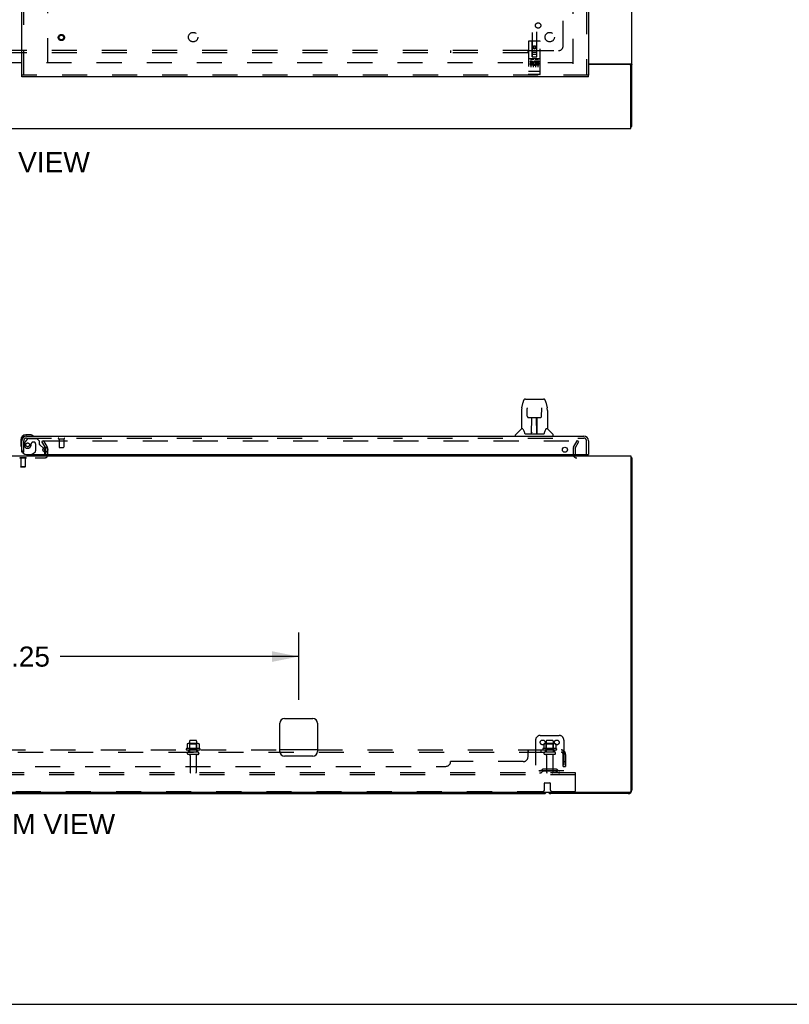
# Model space of a CAD drawing. Header units: inches. Extents: x 0 to 243, y 0 to 157.
# Tile 3 of 63: x 85 to 126, y 0 to 52. Entities that reach past the tile are written whole.
import ezdxf

# ---------------------------------------------------------------- set-up
doc = ezdxf.new("R2010")
doc.units = ezdxf.units.IN
doc.header["$LTSCALE"] = 13.357143
doc.header["$MEASUREMENT"] = 0
doc.linetypes.add('HIDDEN', pattern=[0.2, 0.1, -0.1])
doc.layers.get('0').update_dxf_attribs({"linetype": 'CONTINUOUS'})
for name, color, linetype in [('DEFAULT_2', 8, 'HIDDEN'), ('DIMENSIONS', 7, 'CONTINUOUS'), ('RIGHTHAND_DOOR_ASSEMBLY', 7, 'CONTINUOUS'), ('SUBPANEL', 7, 'CONTINUOUS')]:
    doc.layers.add(name, color=color, linetype=linetype)
doc.styles.get("Standard").update_dxf_attribs({"font": 'arial.ttf'})
doc.dimstyles.new('DIMSTYLE_1', dxfattribs={"dimtxt": 1.071429, "dimasz": 1.428571, "dimexe": 0.09, "dimexo": 0.07, "dimgap": 0.0375, "dimtad": 0, "dimtih": 1, "dimtoh": 1, "dimzin": 4, "dimdsep": 46, "dimtxsty": 'Standard', "dimblk": '_FILLED', "dimblk1": '_FILLED', "dimblk2": '_FILLED', "dimcen": 0.09, "dimadec": 3, "dimazin": 1, "dimtfac": 1, "dimtdec": 3, "dimtofl": 0, "dimtmove": 0, "dimatfit": 3, "dimldrblk": '_FILLED', "dimfxl": 0, "dimtolj": 1, "dimtzin": 4, "dimarcsym": 0})

# ---------------------------------------------------------------- blocks, each defined once
blk = doc.blocks.new('_FILLED')
at = {"color": 0, "linetype": 'ByBlock'}
blk.add_solid([(0, 0), (-1, 0.2), (-1, -0.2)], dxfattribs=at)
blk = doc.blocks.new('*D14')
at = {"layer": 'DIMENSIONS', "color": 2, "linetype": 'Continuous'}
for p, q in [((69.448, 16.229), (69.448, 19.819)), ((99.698, 16.229), (99.698, 19.819)), ((69.448, 18.533), (82.165, 18.533)), ((99.698, 18.533), (86.981, 18.533))]:
    blk.add_line(p, q, dxfattribs=at)
at = {"layer": 'DIMENSIONS', "color": 2, "linetype": 'Continuous', "xscale": 1.4285714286, "yscale": 1.4285714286, "zscale": 1.4285714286, "rotation": 180}
blk.add_blockref('_FILLED', (69.448, 18.533), dxfattribs=at)
at = {"layer": 'DIMENSIONS', "color": 2, "linetype": 'Continuous', "xscale": 1.4285714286, "yscale": 1.4285714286, "zscale": 1.4285714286}
blk.add_blockref('_FILLED', (99.698, 18.533), dxfattribs=at)
at = {"layer": 'DIMENSIONS', "color": 2, "linetype": 'Continuous', "insert": (84.573, 19.069), "char_height": 1.0714, "width": 3.74403, "attachment_point": 2, "line_spacing_factor": 0.9}
blk.add_mtext('30.25', dxfattribs=at)

msp = doc.modelspace()

# ---------------------------------------------------------------- linework, layer by layer
at = {"color": 3, "linetype": 'Continuous'}
for p, q in [((117.448, 46.779), (117.448, 114.571)), ((83.636, 50.19), (84.948, 50.19)), ((84.948, 50.175), (83.636, 50.175)), ((115.136, 50.123), (117.408, 50.123)), ((117.336, 50.092), (115.136, 50.092)), ((117.396, 46.675), (117.396, 50.032)), ((51.75, 46.675), (117.396, 46.675)), ((86.219, 29.426), (86.219, 29.633)), ((51.75, 29.229), (117.396, 29.229)), ((117.396, 29.229), (117.396, 11.341)), ((117.448, 29.125), (117.448, 11.418)), ((98.948, 15.229), (100.448, 15.229)), ((98.698, 13.479), (98.698, 14.979)), ((100.698, 14.979), (100.698, 13.479)), ((100.448, 13.229), (98.948, 13.229)), ((117.336, 11.281), (51.81, 11.281)), ((117.259, 11.229), (113.137, 11.229))]:
    msp.add_line(p, q, dxfattribs=at)
at = {"color": 7, "linetype": 'Continuous'}
for p, q in [((117.344, 50.092), (117.448, 50.092)), ((117.396, 46.779), (117.448, 46.779)), ((117.408, 29.157), (117.396, 29.148)), ((117.396, 29.125), (117.448, 29.125)), ((56.387, 11.229), (112.759, 11.229)), ((0, 0), (242.857, 0))]:
    msp.add_line(p, q, dxfattribs=at)
msp.add_lwpolyline([(117.326, 50.123), (117.326, 50.122), (117.325, 50.121), (117.325, 50.119), (117.326, 50.118), (117.326, 50.116), (117.327, 50.114), (117.328, 50.113), (117.329, 50.111), (117.33, 50.11), (117.331, 50.108), (117.333, 50.107), (117.334, 50.106), (117.336, 50.104), (117.337, 50.103), (117.339, 50.102), (117.34, 50.101), (117.341, 50.099), (117.342, 50.098), (117.343, 50.096), (117.344, 50.095), (117.344, 50.094), (117.344, 50.092)], dxfattribs=at)
at = {"color": 3, "linetype": 'Continuous'}
for points in [[(117.408, 50.123), (117.409, 50.122), (117.411, 50.12), (117.414, 50.118), (117.416, 50.117), (117.419, 50.115), (117.422, 50.114), (117.428, 50.111)], [(117.428, 50.111), (117.431, 50.109), (117.434, 50.108), (117.437, 50.106), (117.439, 50.105), (117.441, 50.103), (117.443, 50.102), (117.445, 50.1), (117.446, 50.098), (117.447, 50.097), (117.448, 50.095), (117.448, 50.094), (117.448, 50.092)], [(117.408, 29.157), (117.409, 29.155), (117.411, 29.153), (117.414, 29.151), (117.416, 29.149), (117.419, 29.147), (117.422, 29.146), (117.425, 29.144)], [(117.425, 29.144), (117.431, 29.141), (117.434, 29.14), (117.437, 29.138), (117.439, 29.137), (117.441, 29.135), (117.443, 29.134), (117.445, 29.132), (117.446, 29.13), (117.447, 29.129), (117.448, 29.127), (117.448, 29.126), (117.448, 29.125)]]:
    msp.add_lwpolyline(points, dxfattribs=at)
for centre, radius, start, end in [((117.336, 50.032), 0.06, 0, 90), ((114.512, 29.314), 0.085, 184.0489, 270), ((117.259, 29.04), 0.189, 38.2806, 43.5127), ((98.948, 14.979), 0.25, 90, 180), ((100.448, 14.979), 0.25, 0, 90), ((98.948, 13.479), 0.25, 180, 270), ((100.448, 13.479), 0.25, 270, 360), ((113.137, 11.418), 0.189, 226.487, 270), ((117.259, 11.418), 0.189, 270, 360), ((117.336, 11.341), 0.06, 270, 360)]:
    msp.add_arc(centre, radius, start, end, dxfattribs=at)
at = {"color": 7, "linetype": 'Continuous'}
msp.add_arc((112.759, 11.418), 0.189, 270, 313.4203, dxfattribs=at)
at = {"layer": 'DEFAULT_2', "color": 8, "linetype": 'HIDDEN'}
for p, q in [((86.323, 50.154), (86.323, 111.196)), ((114.323, 50.123), (114.323, 111.227)), ((114.309, 50.175), (86.219, 50.175)), ((86.109, 30.041), (86.019, 29.989)), ((86.215, 29.649), (86.019, 29.989)), ((86.042, 30.041), (114.492, 30.041)), ((86.305, 29.701), (86.109, 30.041)), ((114.342, 29.701), (114.538, 30.041)), ((114.432, 29.649), (114.628, 29.989)), ((114.628, 29.989), (114.538, 30.041)), ((86.219, 29.28), (86.219, 29.426)), ((86.323, 29.279), (86.323, 29.633)), ((114.323, 29.633), (114.323, 29.314)), ((114.427, 29.633), (114.427, 29.314)), ((82.977, 29.125), (86.169, 29.125)), ((84.839, 29.129), (84.839, 29.111)), ((85.176, 29.129), (84.839, 29.129)), ((85.176, 29.111), (84.839, 29.111)), ((84.883, 29.111), (84.883, 28.639)), ((85.131, 29.111), (85.131, 28.639)), ((85.176, 29.129), (85.176, 29.111)), ((84.893, 28.629), (84.883, 28.639)), ((85.131, 28.639), (84.883, 28.639)), ((85.121, 28.629), (84.893, 28.629)), ((85.121, 28.629), (85.131, 28.639)), ((112.573, 14.333), (113.573, 14.333)), ((93.754, 13.872), (93.754, 13.654)), ((94.329, 13.894), (93.818, 13.894)), ((93.89, 13.874), (93.87, 13.894)), ((93.886, 14.028), (93.886, 13.433)), ((94.257, 13.874), (93.89, 13.874)), ((93.89, 13.578), (93.89, 13.874)), ((94.231, 14.058), (93.916, 14.058)), ((94.257, 13.874), (94.277, 13.894)), ((94.257, 13.578), (94.257, 13.874)), ((94.261, 14.028), (94.261, 13.433)), ((94.392, 13.872), (94.392, 13.654)), ((112.323, 14.083), (112.323, 12.333)), ((112.754, 13.872), (112.754, 13.654)), ((113.329, 13.894), (112.818, 13.894)), ((112.89, 13.874), (112.87, 13.894)), ((112.886, 14.028), (112.886, 13.433)), ((113.257, 13.874), (112.89, 13.874)), ((112.89, 13.578), (112.89, 13.874)), ((113.231, 14.058), (112.916, 14.058)), ((113.257, 13.874), (113.277, 13.894)), ((113.257, 13.578), (113.257, 13.874)), ((113.261, 14.028), (113.261, 13.433)), ((113.392, 13.872), (113.392, 13.654)), ((113.823, 14.083), (113.823, 12.333)), ((94.429, 13.628), (93.717, 13.628)), ((93.739, 13.558), (94.407, 13.558)), ((94.331, 13.433), (93.816, 13.433)), ((94.331, 13.323), (93.816, 13.323)), ((93.89, 13.578), (93.87, 13.558)), ((94.257, 13.578), (93.89, 13.578)), ((93.908, 13.26), (93.908, 12.363)), ((94.238, 13.26), (94.238, 12.363)), ((94.257, 13.578), (94.277, 13.558)), ((113.429, 13.628), (112.717, 13.628)), ((112.739, 13.558), (113.407, 13.558)), ((113.331, 13.433), (112.816, 13.433)), ((113.331, 13.323), (112.816, 13.323)), ((112.89, 13.578), (112.87, 13.558)), ((113.257, 13.578), (112.89, 13.578)), ((112.908, 13.26), (112.908, 12.363)), ((113.238, 13.26), (113.238, 12.363)), ((113.257, 13.578), (113.277, 13.558)), ((114.448, 12.333), (54.698, 12.333)), ((114.448, 12.229), (54.698, 12.229)), ((113.823, 12.437), (112.323, 12.437)), ((112.666, 12.505), (112.598, 12.456)), ((112.727, 12.421), (112.659, 12.372)), ((113.414, 12.527), (112.733, 12.527)), ((113.414, 12.423), (112.733, 12.423)), ((112.898, 12.527), (112.898, 12.423)), ((113.248, 12.527), (113.248, 12.423)), ((113.42, 12.421), (113.488, 12.372)), ((113.48, 12.505), (113.548, 12.456)), ((114.448, 12.229), (114.448, 12.333)), ((114.448, 11.395), (114.448, 12.229)), ((112.798, 11.458), (112.798, 11.783)), ((112.818, 11.803), (113.078, 11.803)), ((113.098, 11.783), (113.098, 11.458)), ((112.673, 11.333), (56.473, 11.333)), ((114.386, 11.333), (113.223, 11.333))]:
    msp.add_line(p, q, dxfattribs=at)
for points in [[(114.492, 30.041), (114.494, 30.041), (114.496, 30.041), (114.498, 30.04), (114.5, 30.039), (114.502, 30.038), (114.504, 30.037), (114.506, 30.036), (114.507, 30.034), (114.509, 30.033), (114.51, 30.031), (114.511, 30.029), (114.511, 30.027), (114.512, 30.026), (114.512, 30.024)], [(114.512, 30.024), (114.512, 30.024), (114.512, 30.022), (114.511, 30.02), (114.51, 30.018), (114.51, 30.016)], [(93.754, 13.654), (93.754, 13.653), (93.754, 13.652), (93.754, 13.651), (93.753, 13.65), (93.753, 13.649), (93.753, 13.649), (93.752, 13.648), (93.752, 13.648), (93.752, 13.647), (93.751, 13.647), (93.751, 13.647), (93.751, 13.646), (93.75, 13.646), (93.75, 13.646), (93.75, 13.646), (93.75, 13.646), (93.749, 13.645), (93.749, 13.645)], [(93.76, 13.881), (93.759, 13.881), (93.758, 13.88), (93.756, 13.878), (93.755, 13.877), (93.755, 13.875), (93.754, 13.874), (93.754, 13.872)], [(94.386, 13.881), (94.388, 13.881), (94.389, 13.88), (94.39, 13.878), (94.391, 13.877), (94.392, 13.875), (94.392, 13.874), (94.392, 13.872)], [(94.397, 13.645), (94.397, 13.645), (94.397, 13.646), (94.397, 13.646), (94.396, 13.646), (94.396, 13.646), (94.396, 13.646), (94.395, 13.647), (94.395, 13.647), (94.395, 13.647), (94.394, 13.648), (94.394, 13.648), (94.394, 13.649), (94.393, 13.649), (94.393, 13.65), (94.393, 13.651), (94.392, 13.652), (94.392, 13.653), (94.392, 13.654)], [(112.754, 13.654), (112.754, 13.653), (112.754, 13.652), (112.754, 13.651), (112.753, 13.65), (112.753, 13.649), (112.753, 13.649), (112.752, 13.648), (112.752, 13.648), (112.752, 13.647), (112.751, 13.647), (112.751, 13.647), (112.751, 13.646), (112.75, 13.646), (112.75, 13.646), (112.75, 13.646), (112.75, 13.646), (112.749, 13.645), (112.749, 13.645)], [(112.76, 13.881), (112.759, 13.881), (112.758, 13.88), (112.756, 13.878), (112.755, 13.877), (112.755, 13.875), (112.754, 13.874), (112.754, 13.872)], [(113.386, 13.881), (113.388, 13.881), (113.389, 13.88), (113.39, 13.878), (113.391, 13.877), (113.392, 13.875), (113.392, 13.874), (113.392, 13.872)], [(113.397, 13.645), (113.397, 13.645), (113.397, 13.646), (113.397, 13.646), (113.396, 13.646), (113.396, 13.646), (113.396, 13.646), (113.395, 13.647), (113.395, 13.647), (113.395, 13.647), (113.394, 13.648), (113.394, 13.648), (113.394, 13.649), (113.393, 13.649), (113.393, 13.65), (113.393, 13.651), (113.392, 13.652), (113.392, 13.653), (113.392, 13.654)]]:
    msp.add_lwpolyline(points, dxfattribs=at)
for centre in [(112.698, 13.958), (113.448, 13.958)]:
    msp.add_circle(centre, 0.128, dxfattribs=at)
for centre, radius, start, end in [((86.186, 29.633), 0.033, 0, 30), ((86.186, 29.633), 0.137, 0, 30), ((114.46, 29.633), 0.137, 150, 180), ((114.46, 29.633), 0.033, 150, 180), ((86.169, 29.279), 0.154, 270, 360), ((86.169, 29.279), 0.05, 270, 360), ((114.512, 29.314), 0.189, 180, 270), ((114.512, 29.314), 0.085, 180, 184.0489), ((112.573, 14.083), 0.25, 90, 180), ((113.573, 14.083), 0.25, 0, 90), ((94.073, 13.027), 0.698, 117.6814, 120.6631), ((93.818, 13.752), 0.141, 90, 113.95), ((93.916, 14.028), 0.03, 90, 180), ((94.231, 14.028), 0.03, 0, 90), ((94.329, 13.752), 0.141, 66.05, 90), ((94.073, 13.027), 0.698, 59.3369, 62.3186), ((113.073, 13.027), 0.698, 117.6814, 120.6631), ((112.818, 13.752), 0.141, 90, 113.95), ((112.916, 14.028), 0.03, 90, 180), ((113.231, 14.028), 0.03, 0, 90), ((113.329, 13.752), 0.141, 66.05, 90), ((113.073, 13.027), 0.698, 59.3369, 62.3186), ((93.739, 13.596), 0.0384, 124.4497, 270), ((93.816, 13.378), 0.055, 90, 270), ((93.846, 13.26), 0.0625, 0, 90), ((94.301, 13.26), 0.0625, 90, 180), ((94.331, 13.378), 0.055, 270, 90), ((94.407, 13.596), 0.0384, 270, 55.5503), ((112.739, 13.596), 0.0384, 124.4497, 270), ((112.816, 13.378), 0.055, 90, 270), ((112.846, 13.26), 0.0625, 0, 90), ((113.301, 13.26), 0.0625, 90, 180), ((113.331, 13.378), 0.055, 270, 90), ((113.407, 13.596), 0.0384, 270, 55.5503), ((93.938, 12.363), 0.03, 180, 270), ((94.208, 12.363), 0.03, 270, 360), ((112.537, 12.541), 0.104, 270, 305.7539), ((112.537, 12.541), 0.208, 270, 305.7539), ((112.733, 12.413), 0.114, 90, 125.7539), ((112.733, 12.413), 0.01, 90, 125.7539), ((112.938, 12.363), 0.03, 180, 270), ((113.208, 12.363), 0.03, 270, 360), ((113.414, 12.413), 0.114, 54.2461, 90), ((113.414, 12.413), 0.01, 54.2461, 90), ((113.609, 12.541), 0.208, 234.2461, 270), ((113.609, 12.541), 0.104, 234.2461, 270), ((112.818, 11.783), 0.02, 90, 180), ((113.078, 11.783), 0.02, 0, 90), ((112.673, 11.458), 0.125, 270, 360), ((113.223, 11.458), 0.125, 180, 270), ((114.386, 11.395), 0.0625, 270, 360)]:
    msp.add_arc(centre, radius, start, end, dxfattribs=at)
at = {"layer": 'RIGHTHAND_DOOR_ASSEMBLY', "color": 8, "linetype": 'HIDDEN'}
for p, q in [((115.032, 111.821), (115.032, 49.529)), ((112.136, 78.504), (112.136, 50.503)), ((112.386, 50.503), (112.386, 78.504)), ((85.052, 49.529), (85.052, 54.08)), ((111.948, 51.313), (111.948, 49.588)), ((112.543, 51.343), (111.978, 51.343)), ((112.134, 50.503), (112.131, 51.313)), ((112.261, 51.075), (112.198, 51.039)), ((112.198, 51.039), (112.208, 51.033)), ((112.198, 51.039), (112.198, 50.967)), ((112.198, 50.967), (112.208, 50.973)), ((112.198, 50.967), (112.261, 50.931)), ((112.261, 51.063), (112.208, 51.033)), ((112.208, 51.033), (112.208, 50.973)), ((112.208, 50.973), (112.261, 50.942)), ((112.323, 51.039), (112.261, 51.075)), ((112.261, 51.075), (112.261, 51.063)), ((112.313, 51.033), (112.261, 51.063)), ((112.261, 50.942), (112.313, 50.973)), ((112.261, 50.931), (112.323, 50.967)), ((112.261, 50.931), (112.261, 50.942)), ((112.323, 51.039), (112.313, 51.033)), ((112.313, 50.973), (112.313, 51.033)), ((112.323, 50.967), (112.313, 50.973)), ((112.323, 50.967), (112.323, 51.039)), ((112.387, 50.503), (112.391, 51.313)), ((112.573, 49.588), (112.573, 51.313)), ((112.543, 50.386), (111.978, 50.386)), ((112.133, 50.753), (112.388, 50.753)), ((112.134, 50.503), (112.136, 50.503)), ((112.136, 50.503), (112.386, 50.503)), ((112.346, 50.628), (112.176, 50.628)), ((112.386, 50.503), (112.387, 50.503)), ((112.116, 50.264), (112.024, 50.264)), ((112.024, 50.264), (112.024, 50.221)), ((112.116, 50.221), (112.024, 50.221)), ((112.05, 50.37), (112.222, 50.37)), ((112.073, 50.255), (112.073, 49.949)), ((112.12, 50.178), (112.074, 50.178)), ((112.116, 50.137), (112.088, 50.137)), ((112.18, 50.093), (112.088, 50.093)), ((112.18, 50.05), (112.088, 50.05)), ((112.18, 50.093), (112.18, 50.05)), ((112.198, 50.255), (112.198, 49.949)), ((112.3, 50.37), (112.472, 50.37)), ((112.312, 50.098), (112.329, 50.059)), ((112.323, 50.255), (112.323, 49.949)), ((112.336, 50.228), (112.323, 50.209)), ((112.333, 50.253), (112.336, 50.251)), ((112.493, 50.264), (112.336, 50.264)), ((112.336, 50.264), (112.336, 50.251)), ((112.336, 50.228), (112.336, 50.05)), ((112.493, 50.05), (112.336, 50.05)), ((112.493, 50.221), (112.379, 50.221)), ((112.379, 50.221), (112.379, 50.178)), ((112.471, 50.178), (112.379, 50.178)), ((112.471, 50.135), (112.379, 50.135)), ((112.379, 50.135), (112.379, 50.093)), ((112.493, 50.093), (112.379, 50.093)), ((112.448, 50.255), (112.448, 49.949)), ((112.471, 50.178), (112.471, 50.135)), ((112.493, 50.264), (112.493, 50.221)), ((112.493, 50.093), (112.493, 50.05)), ((115.136, 49.529), (84.948, 49.529)), ((111.967, 49.716), (111.966, 49.716)), ((111.966, 49.716), (111.966, 49.716)), ((111.968, 49.716), (111.967, 49.716)), ((111.969, 49.716), (111.968, 49.716)), ((111.97, 49.716), (111.969, 49.716)), ((111.971, 49.716), (111.97, 49.716)), ((111.97, 49.716), (111.97, 49.716)), ((111.972, 49.716), (111.971, 49.716)), ((111.973, 49.716), (111.972, 49.716)), ((111.974, 49.716), (111.973, 49.716)), ((111.975, 49.716), (111.974, 49.716)), ((111.974, 49.716), (111.974, 49.716)), ((111.976, 49.716), (111.975, 49.716)), ((111.977, 49.716), (111.976, 49.716)), ((111.978, 49.716), (111.977, 49.716)), ((112.543, 49.716), (111.978, 49.716)), ((112.543, 49.558), (111.978, 49.558)), ((112.543, 49.716), (112.544, 49.716)), ((112.544, 49.716), (112.545, 49.716)), ((112.545, 49.716), (112.546, 49.716)), ((112.546, 49.716), (112.547, 49.716)), ((112.547, 49.716), (112.548, 49.716)), ((112.547, 49.716), (112.547, 49.716)), ((112.548, 49.716), (112.549, 49.716)), ((112.549, 49.716), (112.55, 49.716)), ((112.55, 49.716), (112.551, 49.716)), ((112.551, 49.716), (112.552, 49.716)), ((112.552, 49.716), (112.553, 49.716)), ((112.552, 49.716), (112.552, 49.716)), ((112.553, 49.716), (112.554, 49.716)), ((112.554, 49.716), (112.555, 49.716)), ((112.556, 49.716), (112.557, 49.716)), ((112.557, 49.716), (112.557, 49.716)), ((85.052, 29.433), (85.052, 30.04)), ((85.228, 30.128), (85.127, 29.984)), ((85.195, 30.183), (114.889, 30.183)), ((85.293, 30.162), (85.744, 30.162)), ((85.58, 29.97), (85.547, 29.97)), ((85.87, 30.036), (85.744, 30.162)), ((85.87, 30.036), (85.87, 29.857)), ((86.91, 30.14), (87.194, 30.14)), ((86.928, 30.14), (86.928, 29.693)), ((87.176, 30.14), (87.176, 29.693)), ((115.032, 29.308), (115.032, 30.04)), ((85.052, 29.433), (84.982, 29.433)), ((85.449, 29.872), (85.449, 29.883)), ((85.459, 29.308), (85.628, 29.406)), ((85.678, 29.872), (85.678, 29.492)), ((85.929, 29.798), (86.091, 29.636)), ((86.177, 29.426), (86.177, 29.386)), ((86.938, 29.683), (87.166, 29.683)), ((86.02, 29.229), (85.39, 29.229))]:
    msp.add_line(p, q, dxfattribs=at)
at = {"layer": 'RIGHTHAND_DOOR_ASSEMBLY', "color": 3, "linetype": 'Continuous'}
for p, q in [((115.136, 111.821), (115.136, 49.529)), ((84.948, 49.529), (84.948, 53.925)), ((115.136, 49.425), (84.948, 49.425)), ((84.948, 29.433), (84.948, 30.04)), ((85.195, 30.287), (114.889, 30.287)), ((115.136, 30.04), (115.136, 29.308)), ((85.198, 29.308), (115.116, 29.308))]:
    msp.add_line(p, q, dxfattribs=at)
at = {"layer": 'RIGHTHAND_DOOR_ASSEMBLY', "color": 7, "linetype": 'Continuous'}
for p, q in [((84.948, 49.425), (84.948, 49.529)), ((115.136, 49.425), (115.136, 49.529)), ((111.587, 31.795), (111.652, 32.1)), ((111.776, 32.255), (111.776, 32.255)), ((111.776, 32.255), (112.745, 32.255)), ((111.862, 32.255), (111.861, 32.255)), ((112.87, 32.1), (112.935, 31.795)), ((111.572, 31.652), (111.572, 30.68)), ((111.873, 31.781), (111.873, 31.778)), ((111.873, 31.778), (111.873, 31.774)), ((111.873, 31.774), (111.873, 31.77)), ((111.873, 31.77), (111.873, 31.763)), ((111.876, 31.632), (111.873, 31.763)), ((111.881, 31.349), (111.876, 31.632)), ((112.641, 31.349), (112.648, 31.762)), ((112.648, 31.77), (112.648, 31.774)), ((112.648, 31.762), (112.648, 31.77)), ((112.94, 31.765), (112.935, 31.795)), ((112.95, 31.652), (112.95, 30.68)), ((111.881, 31.349), (111.882, 31.336)), ((111.961, 31.271), (112.081, 31.271)), ((112.111, 30.425), (112.126, 31.272)), ((112.117, 31.272), (112.405, 31.272)), ((112.119, 30.856), (112.119, 31.272)), ((112.125, 31.216), (112.119, 31.216)), ((112.122, 31.046), (112.119, 31.046)), ((112.122, 31.035), (112.119, 31.035)), ((112.387, 30.405), (112.372, 31.272)), ((112.373, 31.216), (112.402, 31.216)), ((112.402, 31.046), (112.376, 31.046)), ((112.402, 31.035), (112.376, 31.035)), ((112.377, 31.272), (112.377, 31.216)), ((112.402, 30.405), (112.402, 31.272)), ((112.44, 31.271), (112.561, 31.271)), ((111.566, 30.675), (111.268, 30.377)), ((111.645, 30.68), (111.572, 30.68)), ((111.641, 30.68), (111.647, 30.67)), ((111.708, 30.515), (111.722, 30.468)), ((111.722, 30.468), (111.725, 30.46)), ((112.112, 30.477), (112.112, 30.451)), ((112.38, 30.806), (112.402, 30.806)), ((112.402, 30.802), (112.38, 30.802)), ((112.386, 30.451), (112.385, 30.477)), ((112.796, 30.459), (112.799, 30.468)), ((112.874, 30.669), (112.879, 30.679)), ((112.95, 30.68), (112.877, 30.68)), ((112.955, 30.675), (113.253, 30.377)), ((84.888, 30.084), (84.888, 29.827)), ((85.408, 30.347), (85.151, 30.347)), ((85.195, 30.287), (85.151, 30.287)), ((85.445, 30.344), (85.408, 30.347)), ((85.543, 30.3), (85.536, 30.302)), ((111.257, 30.287), (111.257, 30.349)), ((111.775, 30.405), (112.747, 30.405)), ((112.119, 30.405), (112.119, 30.409)), ((113.265, 30.287), (113.265, 30.349)), ((84.888, 29.827), (84.891, 29.789)), ((84.933, 29.698), (84.935, 29.692)), ((84.982, 29.433), (84.948, 29.433)), ((86.091, 29.636), (86.148, 29.579)), ((86.177, 29.508), (86.177, 29.426)), ((85.459, 29.308), (85.39, 29.268)), ((85.39, 29.229), (85.39, 29.268)), ((115.116, 29.308), (115.136, 29.308))]:
    msp.add_line(p, q, dxfattribs=at)
at = {"layer": 'RIGHTHAND_DOOR_ASSEMBLY', "color": 8, "linetype": 'HIDDEN'}
for points in [[(112.043, 50.368), (112.043, 50.368), (112.043, 50.368), (112.043, 50.368), (112.044, 50.369), (112.044, 50.369), (112.044, 50.369), (112.044, 50.369), (112.044, 50.369), (112.044, 50.369), (112.044, 50.369), (112.044, 50.369), (112.044, 50.369), (112.045, 50.369), (112.045, 50.369), (112.045, 50.369), (112.045, 50.369), (112.045, 50.369), (112.045, 50.369), (112.045, 50.369), (112.045, 50.369), (112.045, 50.369), (112.046, 50.369), (112.046, 50.369), (112.046, 50.369), (112.046, 50.369), (112.046, 50.369), (112.046, 50.369), (112.046, 50.369), (112.047, 50.369), (112.047, 50.369), (112.047, 50.369), (112.047, 50.369), (112.047, 50.369), (112.047, 50.369), (112.048, 50.369), (112.048, 50.369), (112.048, 50.369), (112.048, 50.37), (112.048, 50.37), (112.049, 50.37), (112.049, 50.37), (112.049, 50.37), (112.049, 50.37), (112.049, 50.37), (112.05, 50.37)], [(112.222, 50.37), (112.222, 50.37), (112.222, 50.37), (112.222, 50.37), (112.222, 50.37), (112.223, 50.37), (112.223, 50.37), (112.223, 50.37), (112.223, 50.37), (112.223, 50.369), (112.224, 50.369), (112.224, 50.369), (112.224, 50.369), (112.224, 50.369), (112.224, 50.369), (112.224, 50.369), (112.225, 50.369), (112.225, 50.369), (112.225, 50.369), (112.225, 50.369), (112.225, 50.369), (112.225, 50.369), (112.226, 50.369), (112.226, 50.369), (112.226, 50.369), (112.226, 50.369), (112.226, 50.369), (112.226, 50.369), (112.226, 50.369), (112.226, 50.369), (112.227, 50.369), (112.227, 50.369), (112.227, 50.369), (112.227, 50.369), (112.227, 50.369), (112.227, 50.369), (112.227, 50.369), (112.227, 50.369), (112.227, 50.369), (112.228, 50.369), (112.228, 50.369), (112.228, 50.369), (112.228, 50.369), (112.228, 50.368), (112.228, 50.368), (112.228, 50.368), (112.228, 50.368)], [(112.293, 50.368), (112.293, 50.368), (112.293, 50.368), (112.293, 50.368), (112.294, 50.369), (112.294, 50.369), (112.294, 50.369), (112.294, 50.369), (112.294, 50.369), (112.294, 50.369), (112.294, 50.369), (112.294, 50.369), (112.294, 50.369), (112.295, 50.369), (112.295, 50.369), (112.295, 50.369), (112.295, 50.369), (112.295, 50.369), (112.295, 50.369), (112.295, 50.369), (112.295, 50.369), (112.295, 50.369), (112.296, 50.369), (112.296, 50.369), (112.296, 50.369), (112.296, 50.369), (112.296, 50.369), (112.296, 50.369), (112.296, 50.369), (112.297, 50.369), (112.297, 50.369), (112.297, 50.369), (112.297, 50.369), (112.297, 50.369), (112.297, 50.369), (112.298, 50.369), (112.298, 50.369), (112.298, 50.369), (112.298, 50.37), (112.298, 50.37), (112.299, 50.37), (112.299, 50.37), (112.299, 50.37), (112.299, 50.37), (112.299, 50.37), (112.3, 50.37)], [(112.472, 50.37), (112.472, 50.37), (112.472, 50.37), (112.472, 50.37), (112.472, 50.37), (112.473, 50.37), (112.473, 50.37), (112.473, 50.37), (112.473, 50.37), (112.473, 50.369), (112.474, 50.369), (112.474, 50.369), (112.474, 50.369), (112.474, 50.369), (112.474, 50.369), (112.474, 50.369), (112.475, 50.369), (112.475, 50.369), (112.475, 50.369), (112.475, 50.369), (112.475, 50.369), (112.475, 50.369), (112.476, 50.369), (112.476, 50.369), (112.476, 50.369), (112.476, 50.369), (112.476, 50.369), (112.476, 50.369), (112.476, 50.369), (112.476, 50.369), (112.477, 50.369), (112.477, 50.369), (112.477, 50.369), (112.477, 50.369), (112.477, 50.369), (112.477, 50.369), (112.477, 50.369), (112.477, 50.369), (112.477, 50.369), (112.478, 50.369), (112.478, 50.369), (112.478, 50.369), (112.478, 50.369), (112.478, 50.368), (112.478, 50.368), (112.478, 50.368), (112.478, 50.368)], [(111.966, 49.716), (111.965, 49.716), (111.964, 49.716), (111.964, 49.716), (111.964, 49.716), (111.963, 49.717), (111.963, 49.717), (111.963, 49.717), (111.962, 49.717), (111.962, 49.717), (111.962, 49.717), (111.961, 49.717), (111.961, 49.717), (111.961, 49.717), (111.96, 49.717), (111.96, 49.717), (111.96, 49.717), (111.959, 49.717), (111.959, 49.717), (111.959, 49.717), (111.958, 49.717), (111.958, 49.718), (111.958, 49.718), (111.957, 49.718), (111.957, 49.718), (111.957, 49.718), (111.956, 49.718), (111.956, 49.718), (111.956, 49.718), (111.956, 49.718), (111.955, 49.718), (111.955, 49.718), (111.955, 49.718), (111.955, 49.718), (111.954, 49.719), (111.954, 49.719), (111.954, 49.719), (111.954, 49.719), (111.953, 49.719), (111.953, 49.719), (111.953, 49.719), (111.953, 49.719), (111.952, 49.719), (111.952, 49.719), (111.952, 49.719), (111.952, 49.719), (111.952, 49.72), (111.951, 49.72), (111.951, 49.72), (111.951, 49.72), (111.951, 49.72), (111.951, 49.72), (111.951, 49.72), (111.95, 49.72), (111.95, 49.72), (111.95, 49.72), (111.95, 49.721), (111.95, 49.721), (111.95, 49.721), (111.95, 49.721), (111.949, 49.721), (111.949, 49.721), (111.949, 49.721), (111.949, 49.721), (111.949, 49.721), (111.949, 49.721), (111.949, 49.722), (111.949, 49.722), (111.949, 49.722), (111.949, 49.722), (111.949, 49.722), (111.948, 49.722), (111.948, 49.722), (111.948, 49.722), (111.948, 49.722), (111.948, 49.722), (111.948, 49.723), (111.948, 49.723), (111.948, 49.723), (111.948, 49.723), (111.948, 49.723)], [(112.555, 49.716), (112.555, 49.716), (112.556, 49.716)], [(112.557, 49.716), (112.558, 49.716), (112.558, 49.717), (112.558, 49.717), (112.559, 49.717), (112.559, 49.717), (112.56, 49.717), (112.56, 49.717), (112.56, 49.717), (112.561, 49.717), (112.561, 49.717), (112.561, 49.717), (112.562, 49.717), (112.562, 49.717), (112.562, 49.717), (112.563, 49.717), (112.563, 49.717), (112.563, 49.717), (112.564, 49.718), (112.564, 49.718), (112.564, 49.718), (112.564, 49.718), (112.565, 49.718), (112.565, 49.718), (112.565, 49.718), (112.566, 49.718), (112.566, 49.718), (112.566, 49.718), (112.566, 49.718), (112.567, 49.718), (112.567, 49.718), (112.567, 49.719), (112.567, 49.719), (112.568, 49.719), (112.568, 49.719), (112.568, 49.719), (112.568, 49.719), (112.569, 49.719), (112.569, 49.719), (112.569, 49.719), (112.569, 49.719), (112.569, 49.719), (112.57, 49.719), (112.57, 49.72), (112.57, 49.72), (112.57, 49.72), (112.57, 49.72), (112.571, 49.72), (112.571, 49.72), (112.571, 49.72), (112.571, 49.72), (112.571, 49.72), (112.571, 49.72), (112.572, 49.721), (112.572, 49.721), (112.572, 49.721), (112.572, 49.721), (112.572, 49.721), (112.572, 49.721), (112.572, 49.721), (112.572, 49.721), (112.572, 49.721), (112.573, 49.721), (112.573, 49.722), (112.573, 49.722), (112.573, 49.722), (112.573, 49.722), (112.573, 49.722), (112.573, 49.722), (112.573, 49.722), (112.573, 49.722), (112.573, 49.722), (112.573, 49.722), (112.573, 49.723), (112.573, 49.723), (112.573, 49.723), (112.573, 49.723), (112.573, 49.723)]]:
    msp.add_lwpolyline(points, dxfattribs=at)
at = {"layer": 'RIGHTHAND_DOOR_ASSEMBLY', "color": 7, "linetype": 'Continuous'}
for points in [[(111.776, 32.255), (111.773, 32.255), (111.759, 32.253), (111.746, 32.25), (111.734, 32.245), (111.723, 32.238), (111.712, 32.23), (111.703, 32.221), (111.695, 32.212), (111.688, 32.201), (111.681, 32.19), (111.675, 32.177), (111.67, 32.164), (111.665, 32.149), (111.66, 32.132), (111.655, 32.113), (111.652, 32.1)], [(112.87, 32.1), (112.867, 32.114), (112.862, 32.132), (112.857, 32.149), (112.851, 32.164), (112.846, 32.178), (112.84, 32.19), (112.833, 32.202), (112.826, 32.212), (112.818, 32.222), (112.809, 32.231), (112.798, 32.239), (112.787, 32.245), (112.774, 32.25), (112.761, 32.254), (112.748, 32.255), (112.745, 32.255)], [(111.587, 31.795), (111.581, 31.764), (111.576, 31.725), (111.573, 31.685), (111.572, 31.652)], [(111.873, 31.783), (111.873, 31.784), (111.873, 31.784), (111.873, 31.784), (111.873, 31.783), (111.873, 31.783), (111.873, 31.782), (111.873, 31.781)], [(112.648, 31.774), (112.649, 31.778), (112.649, 31.78), (112.649, 31.781), (112.649, 31.782), (112.649, 31.783), (112.649, 31.784), (112.649, 31.784)], [(112.95, 31.651), (112.949, 31.685), (112.946, 31.725), (112.94, 31.765)], [(111.882, 31.336), (111.885, 31.323), (111.891, 31.311), (111.898, 31.301), (111.907, 31.291), (111.916, 31.284), (111.927, 31.278), (111.939, 31.274), (111.951, 31.271), (111.96, 31.271)], [(112.081, 31.271), (112.085, 31.271), (112.093, 31.271), (112.102, 31.271)], [(112.102, 31.271), (112.11, 31.272), (112.117, 31.272)], [(112.405, 31.272), (112.413, 31.272), (112.421, 31.271)], [(112.421, 31.271), (112.429, 31.271), (112.437, 31.271), (112.44, 31.271)], [(112.562, 31.271), (112.572, 31.271), (112.584, 31.274), (112.595, 31.278), (112.606, 31.284), (112.616, 31.292), (112.624, 31.302), (112.631, 31.312), (112.637, 31.324), (112.64, 31.337), (112.641, 31.349)], [(111.647, 30.67), (111.661, 30.642), (111.676, 30.606), (111.692, 30.563), (111.708, 30.515)], [(111.725, 30.46), (111.73, 30.447), (111.735, 30.437), (111.74, 30.428)], [(112.782, 30.427), (112.787, 30.436), (112.791, 30.446), (112.796, 30.459)], [(112.799, 30.468), (112.813, 30.514), (112.829, 30.562), (112.845, 30.604), (112.86, 30.641), (112.874, 30.669)], [(111.74, 30.428), (111.745, 30.421), (111.751, 30.415), (111.757, 30.41), (111.765, 30.406), (111.772, 30.405), (111.775, 30.405)], [(112.747, 30.405), (112.749, 30.405), (112.756, 30.406), (112.764, 30.409), (112.77, 30.414), (112.776, 30.42), (112.782, 30.427)]]:
    msp.add_lwpolyline(points, dxfattribs=at)
at = {"layer": 'RIGHTHAND_DOOR_ASSEMBLY', "color": 8, "linetype": 'HIDDEN'}
for centre, radius in [((87.052, 51.529), 0.164), ((87.052, 51.529), 0.124), ((112.261, 51.003), 0.085), ((112.261, 51.003), 0.0845), ((85.252, 29.82), 0.101)]:
    msp.add_circle(centre, radius, dxfattribs=at)
at = {"layer": 'RIGHTHAND_DOOR_ASSEMBLY', "color": 3, "linetype": 'Continuous'}
for centre in [(86.198, 29.558), (113.886, 29.558)]:
    msp.add_circle(centre, 0.133, dxfattribs=at)
at = {"layer": 'RIGHTHAND_DOOR_ASSEMBLY', "color": 8, "linetype": 'HIDDEN'}
for centre, radius, start, end in [((111.978, 51.313), 0.03, 90, 180), ((112.101, 51.313), 0.03, 0, 90), ((112.421, 51.313), 0.03, 90, 180), ((112.543, 51.313), 0.03, 0, 90), ((111.978, 50.416), 0.03, 180, 270), ((112.176, 50.588), 0.04, 90, 180), ((112.176, 50.543), 0.04, 180, 270), ((112.346, 50.588), 0.04, 0, 90), ((112.346, 50.543), 0.04, 270, 360), ((112.543, 50.416), 0.03, 270, 360), ((112.088, 50.115), 0.0644, 102.2995, 270.0775), ((112.088, 50.115), 0.0219, 89.9011, 270), ((112.116, 50.2), 0.0635, 270, 90), ((112.116, 50.199), 0.0219, 280.307, 90), ((112.287, 50.157), 0.107, 64.2636, 293.4027), ((112.287, 50.157), 0.0639, 54.8895, 293.4026), ((111.978, 49.588), 0.03, 180, 270), ((112.543, 49.588), 0.03, 270, 360), ((85.195, 30.04), 0.142, 90, 180), ((85.442, 29.762), 0.386, 144.9, 163.1561), ((85.293, 30.083), 0.079, 90, 144.9), ((85.547, 29.872), 0.098, 90, 180), ((85.58, 29.872), 0.098, 0, 90), ((86.91, 30.161), 0.0215, 90, 270), ((87.194, 30.161), 0.0215, 270, 90), ((114.889, 30.04), 0.142, 0, 90), ((85.252, 29.82), 0.187, 163.1561, 342.1518), ((85.056, 29.883), 0.393, 342.0702, 358.3395), ((85.578, 29.492), 0.1, 300.092, 360), ((85.909, 29.857), 0.039, 180, 248.3904), ((85.858, 29.727), 0.1, 45, 68.3904), ((86.938, 29.693), 0.01, 180, 270), ((87.166, 29.693), 0.01, 270, 360), ((86.02, 29.386), 0.157, 280.1104, 291.3822), ((86.02, 29.386), 0.157, 330.1697, 360)]:
    msp.add_arc(centre, radius, start, end, dxfattribs=at)
at = {"layer": 'RIGHTHAND_DOOR_ASSEMBLY', "color": 7, "linetype": 'Continuous'}
for centre, radius, start, end in [((111.58, 30.661), 0.0197, 97.5, 135), ((112.942, 30.661), 0.0197, 45, 82.5), ((85.151, 30.084), 0.263, 90, 180), ((85.151, 30.084), 0.203, 90, 180), ((85.408, 30.097), 0.25, 59.1101, 90), ((85.528, 30.302), 0.015, 270, 353.6204), ((85.528, 30.298), 0.015, 6.3796, 59.1101), ((111.296, 30.349), 0.0394, 135, 180), ((112.131, 30.424), 0.0197, 179, 270), ((112.131, 30.424), 0.0197, 260.739, 269.9232), ((112.367, 30.424), 0.0197, 270, 1), ((112.367, 30.424), 0.0197, 270.0771, 272.6469), ((113.225, 30.349), 0.0394, 0, 45), ((85.138, 29.827), 0.25, 180, 210.8899), ((84.937, 29.707), 0.015, 210.8899, 263.6204), ((84.933, 29.707), 0.015, 276.3796, 360), ((86.077, 29.508), 0.1, 0, 45), ((86.02, 29.386), 0.157, 270, 280.1104), ((86.02, 29.386), 0.157, 291.3822, 330.1697)]:
    msp.add_arc(centre, radius, start, end, dxfattribs=at)
at = {"layer": 'RIGHTHAND_DOOR_ASSEMBLY', "color": 3, "linetype": 'Continuous'}
for centre, radius, start, end in [((85.195, 30.04), 0.246, 90, 180), ((114.889, 30.04), 0.246, 0, 90), ((85.198, 29.558), 0.25, 180, 270)]:
    msp.add_arc(centre, radius, start, end, dxfattribs=at)
at = {"layer": 'RIGHTHAND_DOOR_ASSEMBLY', "color": 7, "linetype": 'Continuous'}
for centre, major_axis, start_param, end_param in [((112.111, 30.444), (0, 0.0394), -2.940151, -2.835574), ((112.387, 30.444), (0.0394, 0), -1.876815, -1.570796)]:
    msp.add_ellipse(centre, major_axis=major_axis, ratio=1, start_param=start_param, end_param=end_param, dxfattribs=at)
at = {"layer": 'SUBPANEL', "color": 8, "linetype": 'HIDDEN'}
for p, q in [((113.792, 51.081), (113.792, 52.671)), ((111.917, 50.831), (57.229, 50.831)), ((111.917, 50.706), (57.229, 50.706)), ((107.792, 50.831), (107.792, 50.706)), ((111.917, 50.793), (111.917, 50.872)), ((111.917, 50.706), (111.917, 50.793)), ((111.934, 50.813), (111.94, 50.819)), ((111.952, 50.831), (113.542, 50.831)), ((55.354, 13.433), (113.792, 13.433)), ((70.448, 13.558), (98.698, 13.558)), ((93.823, 13.433), (93.823, 13.558)), ((94.323, 13.433), (94.323, 13.558)), ((100.698, 13.558), (113.792, 13.558)), ((111.917, 13.183), (111.917, 13.504)), ((111.917, 13.407), (111.919, 13.407)), ((111.92, 13.407), (111.922, 13.407)), ((111.924, 13.407), (111.925, 13.407)), ((111.952, 13.433), (111.952, 13.558)), ((112.314, 13.558), (112.314, 13.433)), ((112.595, 13.558), (112.595, 13.433)), ((112.823, 13.558), (112.823, 13.433)), ((113.323, 13.558), (113.323, 13.433)), ((113.831, 13.504), (113.751, 13.407)), ((113.769, 13.429), (113.769, 13.429)), ((113.772, 13.432), (113.772, 13.433)), ((113.792, 13.433), (113.792, 13.558)), ((113.792, 12.683), (113.792, 13.321)), ((113.917, 13.321), (113.917, 12.683)), ((61.604, 12.683), (107.542, 12.683)), ((111.667, 12.933), (107.792, 12.933)), ((113.792, 12.933), (113.917, 12.933)), ((113.792, 12.683), (113.917, 12.683))]:
    msp.add_line(p, q, dxfattribs=at)
at = {"layer": 'SUBPANEL', "color": 3, "linetype": 'Continuous'}
msp.add_line((100.698, 13.558), (98.698, 13.558), dxfattribs=at)
at = {"layer": 'SUBPANEL', "color": 8, "linetype": 'HIDDEN'}
for points in [[(111.917, 50.872), (111.919, 50.871), (111.92, 50.871), (111.922, 50.87), (111.924, 50.869), (111.925, 50.868), (111.927, 50.867), (111.928, 50.865), (111.93, 50.864), (111.931, 50.862), (111.933, 50.861), (111.934, 50.859), (111.935, 50.857), (111.937, 50.855), (111.938, 50.853), (111.939, 50.851)], [(111.917, 50.793), (111.919, 50.795), (111.92, 50.797), (111.922, 50.799), (111.923, 50.801), (111.925, 50.803), (111.926, 50.805), (111.928, 50.806), (111.929, 50.808), (111.931, 50.81), (111.932, 50.811), (111.934, 50.813)], [(111.939, 50.851), (111.942, 50.846), (111.944, 50.844), (111.945, 50.841), (111.947, 50.839), (111.948, 50.837), (111.949, 50.835), (111.951, 50.833), (111.952, 50.831)], [(111.94, 50.819), (111.942, 50.821), (111.944, 50.823), (111.946, 50.825), (111.948, 50.826), (111.949, 50.828), (111.951, 50.83), (111.952, 50.831)], [(111.917, 13.504), (111.919, 13.506), (111.92, 13.508), (111.922, 13.511), (111.923, 13.514), (111.925, 13.517), (111.926, 13.521), (111.928, 13.524)], [(111.917, 13.407), (111.919, 13.407), (111.92, 13.407), (111.922, 13.407), (111.924, 13.407), (111.925, 13.407), (111.927, 13.408), (111.928, 13.409), (111.93, 13.41), (111.931, 13.411), (111.933, 13.413), (111.934, 13.415), (111.935, 13.416)], [(111.919, 13.506), (111.92, 13.508), (111.922, 13.511)], [(111.927, 13.408), (111.928, 13.409), (111.93, 13.41), (111.931, 13.411), (111.933, 13.413), (111.934, 13.415), (111.935, 13.416), (111.937, 13.418), (111.939, 13.422)], [(111.928, 13.524), (111.931, 13.531), (111.932, 13.535), (111.934, 13.538)], [(111.934, 13.538), (111.936, 13.542), (111.937, 13.544), (111.939, 13.547), (111.94, 13.55), (111.942, 13.552), (111.944, 13.554)], [(111.939, 13.547), (111.94, 13.55), (111.942, 13.552), (111.944, 13.554), (111.946, 13.556), (111.948, 13.557), (111.949, 13.557), (111.951, 13.557), (111.952, 13.558)], [(111.939, 13.422), (111.941, 13.424), (111.942, 13.426), (111.944, 13.428)], [(111.942, 13.426), (111.944, 13.428), (111.945, 13.429), (111.947, 13.43), (111.948, 13.431), (111.949, 13.432), (111.951, 13.432), (111.952, 13.433)], [(111.945, 13.429), (111.947, 13.43), (111.948, 13.431), (111.949, 13.432), (111.951, 13.432), (111.952, 13.433)], [(111.948, 13.557), (111.949, 13.557), (111.951, 13.557), (111.952, 13.558)], [(113.751, 13.407), (113.752, 13.407), (113.753, 13.407), (113.753, 13.407), (113.754, 13.407), (113.755, 13.407), (113.757, 13.408), (113.758, 13.409), (113.759, 13.41), (113.761, 13.411), (113.763, 13.413), (113.765, 13.415), (113.768, 13.418)], [(113.768, 13.418), (113.77, 13.42), (113.773, 13.422), (113.775, 13.424), (113.777, 13.426), (113.78, 13.428), (113.782, 13.429), (113.784, 13.43), (113.786, 13.431), (113.788, 13.432), (113.79, 13.432), (113.792, 13.433)], [(113.792, 13.492), (113.792, 13.492), (113.792, 13.492), (113.792, 13.492), (113.792, 13.492), (113.792, 13.491), (113.792, 13.491), (113.792, 13.49), (113.792, 13.49), (113.792, 13.489), (113.792, 13.488), (113.791, 13.488), (113.791, 13.487), (113.791, 13.486), (113.791, 13.486), (113.791, 13.485), (113.791, 13.484), (113.791, 13.484), (113.79, 13.483), (113.79, 13.482), (113.79, 13.481), (113.79, 13.481), (113.79, 13.48), (113.79, 13.479), (113.789, 13.478), (113.789, 13.478), (113.789, 13.477), (113.789, 13.476), (113.789, 13.475), (113.788, 13.474), (113.788, 13.473), (113.788, 13.473), (113.788, 13.472), (113.787, 13.471), (113.787, 13.47), (113.787, 13.469), (113.787, 13.468), (113.786, 13.467), (113.786, 13.466), (113.786, 13.466), (113.785, 13.465), (113.785, 13.464), (113.785, 13.463), (113.784, 13.462), (113.784, 13.461), (113.784, 13.46), (113.783, 13.459), (113.783, 13.458), (113.783, 13.457), (113.782, 13.456), (113.782, 13.455), (113.781, 13.454), (113.781, 13.453), (113.781, 13.452), (113.78, 13.451), (113.78, 13.45), (113.779, 13.449), (113.779, 13.448), (113.778, 13.447), (113.778, 13.446), (113.778, 13.445), (113.777, 13.444), (113.777, 13.443), (113.776, 13.442), (113.776, 13.442), (113.776, 13.441), (113.775, 13.44), (113.775, 13.439), (113.775, 13.438), (113.774, 13.438), (113.774, 13.437), (113.773, 13.436), (113.773, 13.435), (113.773, 13.435), (113.772, 13.434), (113.772, 13.433), (113.771, 13.433), (113.771, 13.432), (113.771, 13.431), (113.77, 13.431), (113.77, 13.43), (113.77, 13.43), (113.769, 13.429), (113.769, 13.429), (113.769, 13.429), (113.769, 13.429)], [(113.769, 13.429), (113.769, 13.429), (113.769, 13.429), (113.769, 13.429), (113.77, 13.429), (113.77, 13.43), (113.77, 13.43), (113.77, 13.431), (113.771, 13.431), (113.771, 13.431), (113.772, 13.432)], [(113.812, 13.535), (113.811, 13.538), (113.809, 13.542), (113.808, 13.544), (113.806, 13.547), (113.804, 13.55), (113.802, 13.552), (113.801, 13.554), (113.799, 13.556), (113.797, 13.557), (113.795, 13.557), (113.793, 13.557), (113.792, 13.558)], [(113.792, 13.489), (113.792, 13.489), (113.792, 13.49), (113.792, 13.491), (113.792, 13.491), (113.792, 13.491), (113.792, 13.492), (113.792, 13.492), (113.792, 13.492)], [(113.831, 13.504), (113.828, 13.506), (113.826, 13.508), (113.824, 13.511), (113.822, 13.514), (113.82, 13.517), (113.819, 13.521), (113.817, 13.524), (113.815, 13.528), (113.812, 13.535)]]:
    msp.add_lwpolyline(points, dxfattribs=at)
for centre, radius in [((112.455, 52.169), 0.141), ((94.073, 51.55), 0.25), ((113.073, 51.55), 0.25)]:
    msp.add_circle(centre, radius, dxfattribs=at)
for centre, radius, start, end in [((113.542, 51.081), 0.25, 270, 360), ((111.667, 13.183), 0.25, 270, 360), ((113.68, 13.321), 0.237, 0, 90), ((113.68, 13.321), 0.112, 0, 90), ((107.542, 12.933), 0.25, 270, 360)]:
    msp.add_arc(centre, radius, start, end, dxfattribs=at)

# ---------------------------------------------------------------- texts
at = {"layer": 'DIMENSIONS', "color": 2, "linetype": 'Continuous', "attachment_point": 2, "line_spacing_factor": 0.9}
for s, insert, char_height, width in [('FRONT VIEW', (83.873, 45.423), 1.0714, 9.376), ('BOTTOM VIEW', (84.596, 10.141), 1.07143, 10.61869)]:
    msp.add_mtext(s, dxfattribs=dict(at, insert=insert, char_height=char_height, width=width))

# ---------------------------------------------------------------- dimensions: what is measured, and where the dimension line sits
at = {"layer": 'DIMENSIONS', "color": 2, "linetype": 'Continuous'}
dim = msp.add_linear_dim(base=(99.698, 18.533), p1=(69.448, 16.159), p2=(99.698, 16.159), dimstyle='DIMSTYLE_1', dxfattribs=at)
dim.commit()
dim.dimension.update_dxf_attribs({"geometry": '*D14', "text_midpoint": (84.575, 18.527), "dimtype": 160})

doc.saveas('drawing.dxf')
